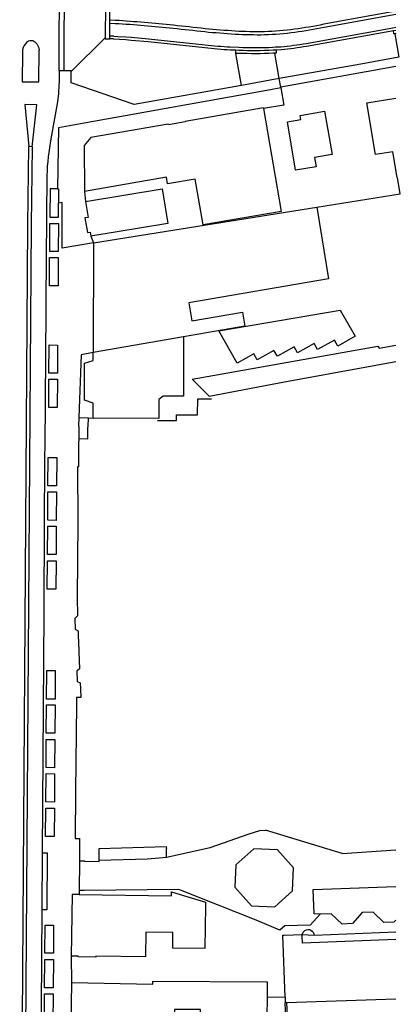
# Model space of a CAD drawing. Header units: metres. Extents: x 256351 to 256908, y 533292 to 533854.
# Tile 14 of 15: x 256841 to 256908, y 533592 to 533764. Entities that reach past the tile are written whole.
import ezdxf

# ---------------------------------------------------------------- set-up
doc = ezdxf.new("R2010")
doc.units = ezdxf.units.M
doc.header["$LTSCALE"] = 0.5
for name, color, linetype in [('G_OTD', 8, 'Continuous'), ('G_OWG', 9, 'Continuous'), ('G_PND', 1, 'Continuous'), ('G_SHD', 12, 'Continuous'), ('G_WGD', 8, 'Continuous'), ('L_SHD', 12, 'RASTER')]:
    doc.layers.add(name, color=color, linetype=linetype)
doc.linetypes.add('RASTER', pattern='A,4,-1,[4,TOPOCAD.SHX,S=0.5,R=0,X=-0.5,Y=0],-1', length=6)

msp = doc.modelspace()

# ---------------------------------------------------------------- linework, layer by layer
at = {"layer": 'G_OTD'}
for points in [[(256853.3, 533692.961), (256853.359, 533694.479)], [(256851.705, 533690.817), (256853.266, 533690.804), (256853.278, 533692.86)], [(256853.278, 533692.86), (256853.296, 533692.859), (256853.3, 533692.961)], [(256892.934, 533603.748), (256907.272, 533604.333)]]:
    msp.add_lwpolyline(points, dxfattribs=at)
at = {"layer": 'G_OWG'}
for points in [[(256855.263, 533616.905), (256855.23, 533618.95), (256867, 533619.3), (256867.05, 533618.98)], [(256867.05, 533617.424), (256867.05, 533618.98)]]:
    msp.add_lwpolyline(points, dxfattribs=at)
at = {"layer": 'G_PND'}
for points in [[(256908.062, 533733.759), (256907.544, 533736.616), (256907.503, 533736.609), (256906.772, 533741.123), (256903.683, 533740.623), (256902.216, 533749.683), (256907.272, 533750.502)], [(256884.07, 533748.69), (256887.187, 533730.672), (256873.466, 533728.299), (256872.076, 533736.331), (256867.258, 533735.498), (256867.056, 533736.662), (256852.657, 533734.171)], [(256884.047, 533748.824), (256870.311, 533746.448), (256870.328, 533746.349)], [(256884.047, 533748.824), (256884.07, 533748.69)], [(256888.264, 533746.392), (256890.597, 533746.786), (256890.477, 533747.499), (256894.795, 533748.229), (256896.084, 533740.613), (256893.024, 533740.095), (256893.294, 533738.497), (256889.702, 533737.889), (256888.264, 533746.392)], [(256867.387, 533745.841), (256867.366, 533745.963), (256853.772, 533743.611), (256852.644, 533742.209), (256852.657, 533734.171)], [(256870.328, 533746.349), (256867.387, 533745.841)], [(256852.84, 533732.398), (256866.321, 533734.624), (256867.325, 533728.549), (256853.803, 533726.316)], [(256852.84, 533732.398), (256853.299, 533729.621), (256852.765, 533729.533), (256853.19, 533726.963), (256853.683, 533727.044), (256853.803, 533726.316)], [(256854.272, 533725.131), (256893.452, 533731.416)], [(256893.452, 533731.416), (256895.465, 533718.868)], [(256854.272, 533725.131), (256854.217, 533705.946)], [(256895.465, 533718.868), (256870.957, 533714.634), (256871.503, 533711.474), (256880.361, 533713.004), (256880.788, 533710.536), (256870.058, 533708.682)], [(256900.13, 533708.799), (256897.09, 533707.064), (256896.498, 533708.116), (256893.559, 533706.459), (256892.966, 533707.51), (256890.036, 533705.858), (256889.443, 533706.91), (256886.505, 533705.253), (256885.912, 533706.304), (256882.964, 533704.642), (256882.367, 533705.702), (256879.436, 533704.049), (256876.215, 533709.695), (256897.519, 533713.376), (256900.13, 533708.799)], [(256870.058, 533708.682), (256854.217, 533705.946)], [(256870.058, 533708.682), (256870.031, 533698.272), (256866.501, 533698.281), (256865.702, 533697.673), (256865.693, 533694.373)], [(256854.183, 533694.406), (256854.191, 533697.036), (256852.673, 533697.54), (256852.692, 533704.05), (256854.213, 533704.546), (256854.217, 533705.946)], [(256865.693, 533694.373), (256854.183, 533694.406)], [(256889.173, 533611.514), (256889.349, 533615.581), (256886.54, 533618.726), (256882.357, 533618.907), (256879.216, 533616.101), (256879.046, 533612.169), (256881.956, 533608.91), (256886.06, 533608.733), (256889.173, 533611.514)], [(256851.738, 533610.862), (256867.948, 533610.639), (256867.958, 533611.379), (256873.924, 533609.567), (256873.915, 533608.917), (256873.812, 533601.424), (256868.153, 533601.502), (256868.191, 533604.218), (256863.428, 533604.283), (256863.368, 533599.952), (256854.675, 533600.071), (256854.673, 533599.915), (256851.571, 533599.958), (256851.572, 533600.063), (256850.346, 533600.08)], [(256851.738, 533610.862), (256850.495, 533610.879), (256850.346, 533600.08)], [(256887.848, 533592.915), (256887.467, 533603.738), (256887.703, 533603.746), (256890.874, 533603.861)], [(256907.272, 533602.976), (256890.932, 533602.337), (256890.875, 533603.643), (256890.874, 533603.861)], [(256850.38, 533595.44), (256850.248, 533584.007)], [(256850.38, 533595.44), (256864.648, 533595.172), (256864.657, 533595.676), (256884.693, 533595.576), (256884.689, 533592.801)], [(256884.689, 533592.801), (256884.685, 533589.454), (256873.015, 533589.525), (256873.022, 533590.714), (256868.447, 533590.742), (256868.33, 533588.18), (256875.559, 533587.849), (256875.474, 533583.91), (256868.252, 533583.896), (256868.307, 533585.946), (256866.091, 533586.005), (256866.035, 533583.892), (256866.033, 533583.825), (256850.248, 533584.007)], [(256887.848, 533592.915), (256887.883, 533591.92)], [(256888.113, 533591.928), (256887.883, 533591.92)], [(256888.113, 533591.928), (256907.272, 533592.617)]]:
    msp.add_lwpolyline(points, dxfattribs=at)
at = {"layer": 'G_SHD'}
for points in [[(256907.272, 533588.566), (256888.046, 533587.908), (256887.883, 533591.92)], [(256888.113, 533591.928), (256888.279, 533588.131), (256907.272, 533588.79)]]:
    msp.add_lwpolyline(points, dxfattribs=at)
at = {"layer": 'G_WGD'}
for points in [[(256848.249, 533755.364), (256848.287, 533773.023)], [(256849.123, 533755.362), (256849.183, 533773.016)], [(256856.35, 533766.94), (256856.324, 533761.096)], [(256857.142, 533764.173), (256857.152, 533766.463)], [(256907.272, 533765.753), (256894.629, 533763.468)], [(256857.14, 533763.663), (256857.142, 533764.173)], [(256858.108, 533764.151), (256857.142, 533764.173)], [(256894.726, 533762.967), (256907.272, 533765.235)], [(256857.13, 533761.407), (256857.14, 533763.663)], [(256857.14, 533763.663), (256858.086, 533763.641)], [(256891.547, 533760.13), (256906.761, 533762.868), (256907.272, 533762.96)], [(256891.633, 533759.648), (256906.848, 533762.386)], [(256906.848, 533762.386), (256907.272, 533762.463)], [(256907.081, 533761.817), (256906.952, 533761.794), (256906.848, 533762.386)], [(256850.324, 533755.202), (256856.324, 533761.096)], [(256856.324, 533761.096), (256856.323, 533760.946), (256857.128, 533760.927)], [(256857.128, 533760.927), (256857.13, 533761.407)], [(256857.79, 533760.903), (256857.128, 533760.927)], [(256857.807, 533761.383), (256857.13, 533761.407)], [(256857.79, 533760.903), (256858.835, 533760.866), (256859.936, 533760.782)], [(256857.807, 533761.383), (256858.532, 533761.357), (256859.917, 533761.259), (256860.886, 533761.204), (256863.878, 533760.949), (256873.838, 533759.88)], [(256859.936, 533760.782), (256860.851, 533760.715), (256863.831, 533760.461), (256873.783, 533759.393)], [(256907.272, 533761.852), (256907.081, 533761.817)], [(256907.081, 533761.817), (256907.832, 533757.699)], [(256841.784, 533758.608), (256841.78, 533753.407), (256844.701, 533753.373), (256844.719, 533758.939)], [(256878.234, 533759.009), (256879.239, 533758.973)], [(256878.256, 533759.499), (256879.752, 533759.446)], [(256879.218, 533758.379), (256879.239, 533758.973)], [(256879.239, 533758.973), (256879.732, 533758.956)], [(256885.724, 533759.458), (256886.2, 533759.493), (256887.135, 533759.547)], [(256885.754, 533758.969), (256886.232, 533759.004), (256886.267, 533759.006)], [(256886.267, 533759.006), (256886.27, 533758.396), (256886.057, 533758.396)], [(256886.267, 533759.006), (256887.17, 533759.058)], [(256879.715, 533758.367), (256879.218, 533758.379)], [(256880.218, 533752.752), (256879.218, 533758.379)], [(256886.057, 533758.396), (256885.778, 533758.395)], [(256886.809, 533753.954), (256886.057, 533758.396)], [(256907.832, 533757.699), (256901.127, 533756.501)], [(256848.249, 533755.364), (256849.123, 533755.362)], [(256849.123, 533755.362), (256850.322, 533755.359)], [(256850.324, 533755.202), (256850.322, 533755.359)], [(256901.127, 533756.501), (256886.809, 533753.954)], [(256907.272, 533756.071), (256887.099, 533752.435)], [(256880.218, 533752.752), (256861.372, 533749.414), (256850.347, 533753.219), (256850.324, 533755.202)], [(256886.809, 533753.954), (256880.218, 533752.752)], [(256887.099, 533752.435), (256886.809, 533753.954)], [(256887.12, 533752.318), (256885.279, 533751.983), (256852.639, 533746.12), (256848.106, 533745.317), (256847.921, 533734.63)], [(256887.12, 533752.318), (256887.654, 533749.31), (256884.07, 533748.69)], [(256887.099, 533752.435), (256887.12, 533752.318)], [(256848.108, 533751.359), (256847.944, 533749.884), (256846.805, 533743.406)], [(256843.483, 533742.011), (256844.323, 533749.37), (256842.244, 533749.421), (256842.94, 533742.04)], [(256843.483, 533742.011), (256843.336, 533728.323), (256841.961, 533536.62), (256841.837, 533521.718), (256841.319, 533521.737), (256841.432, 533536.627), (256842.771, 533728.349), (256842.94, 533742.04)], [(256843.483, 533742.011), (256842.94, 533742.04)], [(256846.08, 533736.989), (256845.929, 533714.922), (256845.921, 533713.425), (256845.719, 533689.399), (256845.682, 533687.891), (256845.537, 533661.837), (256845.527, 533660.337), (256845.25, 533618.223)], [(256847.921, 533734.63), (256846.647, 533734.638), (256846.616, 533729.683), (256848.116, 533729.674), (256848.131, 533732.104)], [(256847.921, 533734.63), (256848.147, 533734.629), (256848.131, 533732.104)], [(256852.657, 533734.171), (256852.84, 533732.398)], [(256854.272, 533725.131), (256848.751, 533724.211), (256848.788, 533732.223), (256848.131, 533732.104)], [(256846.609, 533728.572), (256848.109, 533728.563), (256848.078, 533723.649), (256846.578, 533723.658), (256846.609, 533728.572)], [(256853.803, 533726.316), (256854.272, 533725.131)], [(256846.571, 533722.606), (256848.071, 533722.597), (256848.04, 533717.627), (256846.54, 533717.636), (256846.571, 533722.606)], [(256846.475, 533707.248), (256847.975, 533707.238), (256847.944, 533702.28), (256846.444, 533702.29), (256846.475, 533707.248)], [(256874.54, 533698.26), (256871.58, 533701.26), (256904.15, 533707.01)], [(256904.15, 533707.01), (256904.33, 533706.69)], [(256904.33, 533706.69), (256907.272, 533707.219)], [(256854.217, 533705.946), (256852.116, 533705.534), (256851.719, 533694.543)], [(256874.54, 533698.26), (256887.76, 533700.77), (256903.76, 533703.71), (256907.272, 533704.323)], [(256847.906, 533696.264), (256846.406, 533696.273), (256846.437, 533701.235), (256847.937, 533701.226), (256847.906, 533696.264)], [(256851.719, 533694.543), (256851.656, 533692.923), (256851.702, 533692.921)], [(256851.719, 533694.543), (256853.359, 533694.479)], [(256853.359, 533694.479), (256854.183, 533694.406)], [(256851.702, 533692.921), (256851.705, 533690.817)], [(256851.673, 533654.342), (256851.606, 533657.061), (256851.108, 533657.379), (256851.061, 533659.336), (256851.529, 533659.793), (256851.454, 533662.938), (256851.571, 533676.197), (256851.508, 533685.959), (256851.715, 533685.952), (256851.706, 533690.371)], [(256851.705, 533690.817), (256851.706, 533690.371)], [(256846.338, 533687.534), (256847.838, 533687.514), (256847.771, 533682.54), (256846.271, 533682.539), (256846.338, 533687.534)], [(256846.266, 533681.503), (256847.766, 533681.493), (256847.733, 533676.493), (256846.233, 533676.503), (256846.266, 533681.503)], [(256847.694, 533670.485), (256846.194, 533670.494), (256846.227, 533675.494), (256847.727, 533675.484), (256847.694, 533670.485)], [(256846.186, 533669.382), (256847.686, 533669.372), (256847.654, 533664.429), (256846.154, 533664.439), (256846.186, 533669.382)], [(256851.698, 533653.36), (256851.81, 533650.473), (256851.347, 533650.06), (256851.417, 533648.246), (256851.944, 533647.987), (256851.984, 533646.954)], [(256851.673, 533654.342), (256851.698, 533653.36)], [(256846.027, 533645.161), (256846.06, 533650.177), (256847.56, 533650.167), (256847.527, 533645.151), (256846.027, 533645.161)], [(256851.984, 533646.954), (256852.013, 533645.424), (256851.29, 533645.425), (256851.275, 533644.223)], [(256845.988, 533639.166), (256846.021, 533644.135), (256847.521, 533644.125), (256847.488, 533639.156), (256845.988, 533639.166)], [(256851.275, 533644.223), (256851.081, 533628.957)], [(256845.948, 533633.136), (256845.981, 533638.086), (256847.481, 533638.076), (256847.448, 533633.126), (256845.948, 533633.136)], [(256845.941, 533632.082), (256847.441, 533632.072), (256847.409, 533627.104), (256845.909, 533627.114), (256845.941, 533632.082)], [(256851.081, 533628.957), (256851.033, 533620.73), (256851.801, 533620.725)], [(256845.902, 533626.051), (256847.402, 533626.041), (256847.369, 533621.068), (256845.869, 533621.078), (256845.902, 533626.051)], [(256851.801, 533620.725), (256851.778, 533616.795)], [(256867.05, 533617.424), (256874.742, 533619.121), (256881.543, 533621.511), (256883.45, 533622.136), (256884.448, 533622.172)], [(256897.863, 533618.084), (256884.448, 533622.172)], [(256845.25, 533618.223), (256846.136, 533618.217), (256846.079, 533608.173), (256845.185, 533608.179)], [(256845.25, 533618.223), (256845.185, 533608.179)], [(256855.263, 533616.905), (256863.734, 533617.126), (256867.05, 533617.424)], [(256897.863, 533618.084), (256907.272, 533618.73)], [(256851.778, 533616.795), (256851.749, 533611.619)], [(256851.778, 533616.795), (256852.678, 533616.79), (256852.678, 533616.73), (256855.266, 533616.689), (256855.263, 533616.905)], [(256894.037, 533607.444), (256892.95, 533607.482), (256892.783, 533611.754), (256907.272, 533612.273)], [(256851.749, 533611.619), (256851.738, 533610.862)], [(256894.037, 533607.444), (256892.266, 533605.532), (256887.812, 533605.366), (256886.91, 533604.662), (256882.774, 533606.368), (256869.199, 533611.74), (256852.649, 533611.614), (256851.749, 533611.619)], [(256845.185, 533608.179), (256844.961, 533574.114), (256844.951, 533572.614), (256844.701, 533534.542)], [(256907.272, 533606.396), (256906.951, 533606.043), (256905.159, 533605.993), (256903.285, 533607.77), (256901.397, 533607.707), (256899.652, 533605.785), (256897.856, 533605.701), (256895.926, 533607.503), (256894.037, 533607.444)], [(256845.767, 533605.532), (256847.267, 533605.522), (256847.235, 533600.59), (256845.735, 533600.6), (256845.767, 533605.532)], [(256890.874, 533603.861), (256891.028, 533604.282), (256891.346, 533604.598)], [(256890.874, 533603.861), (256892.934, 533603.748)], [(256850.346, 533600.08), (256850.38, 533595.44)], [(256845.695, 533594.516), (256845.728, 533599.516), (256847.228, 533599.506), (256847.191, 533594.537), (256845.695, 533594.516)], [(256845.655, 533588.482), (256845.688, 533593.482), (256847.188, 533593.473), (256847.155, 533588.472), (256845.655, 533588.482)], [(256887.848, 533592.915), (256884.689, 533592.801)]]:
    msp.add_lwpolyline(points, dxfattribs=at)
for points in [[(256868.285, 533763.296, 0.0103188), (256858.108, 533764.151)], [(256858.086, 533763.641, -0.0102515), (256868.233, 533762.789)], [(256868.233, 533762.789, -0.0039749), (256873.784, 533762.183)], [(256873.838, 533762.69, 0.0039734), (256868.285, 533763.296)], [(256873.784, 533762.183, 0.0069827), (256879.083, 533761.756)], [(256879.113, 533762.265, -0.0070145), (256873.838, 533762.69)], [(256884.236, 533762.169, -0.0152311), (256879.113, 533762.265)], [(256889.511, 533762.614, -0.025963), (256884.236, 533762.169)], [(256894.629, 533763.468, -0.0202775), (256889.511, 533762.614)], [(256889.577, 533762.108, 0.0199979), (256894.726, 533762.967)], [(256844.025, 533760.357, 0.4401171), (256842.339, 533760.075)], [(256879.083, 533761.756, 0.0153), (256884.247, 533761.659)], [(256884.247, 533761.659, 0.0260835), (256889.577, 533762.108)], [(256842.339, 533760.075, 0.1917226), (256841.784, 533758.608)], [(256844.025, 533760.357, -0.2073729), (256844.719, 533758.939)], [(256873.783, 533759.393, 0.0157067), (256878.234, 533759.009)], [(256873.838, 533759.88, 0.0156188), (256878.256, 533759.499)], [(256879.732, 533758.956, 0.0234139), (256885.754, 533758.969)], [(256879.752, 533759.446, 0.0234427), (256885.724, 533759.458)], [(256887.135, 533759.547, 0.0219614), (256891.547, 533760.13)], [(256887.17, 533759.058, 0.0224003), (256891.633, 533759.648)], [(256885.778, 533758.395, -0.0224314), (256879.715, 533758.367)], [(256848.249, 533755.364, -0.0205322), (256848.108, 533751.359)], [(256846.805, 533743.406, 0.0400492), (256846.08, 533736.989)], [(256891.346, 533604.598, -0.2730255), (256892.39, 533604.635)], [(256892.39, 533604.635, -0.2704931), (256892.934, 533603.748)]]:
    msp.add_lwpolyline(points, format="xyb", dxfattribs=at)
at = {"layer": 'L_SHD'}
for points in [[(256893.452, 533731.416), (256908.062, 533733.759)], [(256872.523, 533695.006), (256872.53, 533697.796)], [(256872.53, 533697.796), (256874.96, 533697.789)], [(256868.792, 533694.015), (256868.795, 533695.015)], [(256868.795, 533695.015), (256872.523, 533695.006)], [(256865.492, 533694.024), (256868.792, 533694.015)]]:
    msp.add_lwpolyline(points, dxfattribs=at)

doc.saveas('drawing.dxf')
